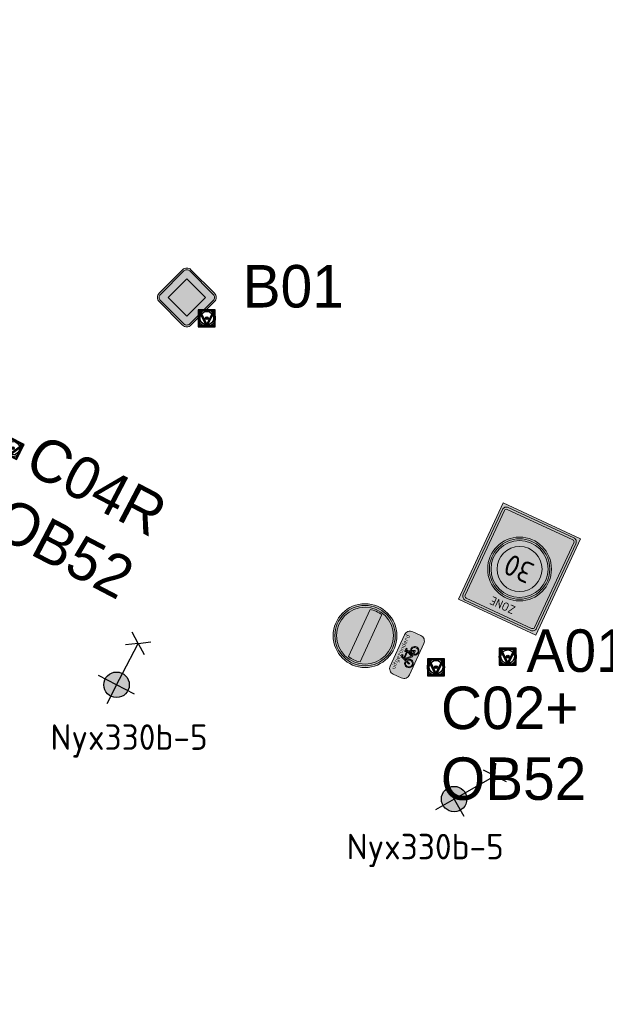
# Model space of a CAD drawing. Header units: metres. Extents: x 167358 to 169466, y 462430 to 462985.
# Tile 23 of 29: x 167771 to 167806, y 462670 to 462728. Entities that reach past the tile are written whole.
import ezdxf
from ezdxf.enums import TextEntityAlignment as Align

# ---------------------------------------------------------------- set-up
doc = ezdxf.new("R2018")
doc.units = ezdxf.units.M
doc.header["$LTSCALE"] = 0.2
for name, color, linetype, lineweight in [('N-WE-IE-MEUBILAIR_WEGMEUBILAIR_LICHTMAST-S', 24, 'Continuous', 25), ('N-WE-IE-MEUBILAIR_WEGMEUBILAIR_VERKEERSBORD-S', 92, 'Continuous', 25), ('N-WE-IE-TERREINAFSCHEIDING_KUNSTMATIG_STAAFMATHEKWERK-t18', 215, 'IE-TERREINAFSCHEIDING-KUNSTMATIG-OPEN', 35), ('N-WE-VW-VERKEERSTEKEN_BORD_C-S', 7, 'Continuous', 25), ('N-WE-VW-VERKEERSTEKEN_BORD_ONDERBORD-S', 7, 'Continuous', 25), ('N-WE-VW-VERKEERSTEKEN_BORD_ZONEBORD-S', 7, 'Continuous', 25)]:
    doc.layers.add(name, color=color, linetype=linetype, lineweight=lineweight)
doc.layers.add('X_uitv', color=7, linetype='Continuous')
doc.styles.add('NLCS-ISO', font='NLCS-ISO.ttf')
doc.styles.add('NLCS-RVV-M200-T25', font='NLCS-RVV.ttf')
doc.styles.add('ZURICH', font='ZURCHN.TTF')
doc.linetypes.add('IE-TERREINAFSCHEIDING-KUNSTMATIG-OPEN', pattern='A,7,-1.5,[67,NLCS.SHX,S=0.75,R=0,X=0,Y=0],-1.5', length=10)
picture_1 = doc.add_image_def('image1.png', size_in_pixel=(1080, 776))

# ---------------------------------------------------------------- blocks, each defined once
blk = doc.blocks.new('N-SIE-WEG_VERKEERSBORD_PAAL-SO')
h = blk.add_hatch(color=256)
h.dxf.hatch_style = 1
h.paths.add_polyline_path([(-1, 0, 1), (1, 0, 1)])
h.paths.add_polyline_path([(0.8, 0, -1), (-0.8, 0, -1)], flags=16)
h = blk.add_hatch(color=256)
h.dxf.hatch_style = 1
h.paths.add_polyline_path([(0, 1), (-1, 1), (-0.8, 0.6, -0.037994), (-0.7, 0.71), (-0.77, 0.86), (-0.51, 0.86, -0.134934)])
h = blk.add_hatch(color=256)
h.dxf.hatch_style = 1
h.paths.add_polyline_path([(-0.86, 0.72), (-1, 1), (-1, 0, -0.134934), (-0.86, 0.51)])
h = blk.add_hatch(color=256)
h.dxf.hatch_style = 1
h.paths.add_polyline_path([(-0.51, -0.86), (-0.86, -0.86), (-0.86, -0.51, -0.134934), (-1, 0), (-1, -1), (0, -1, -0.134934)])
h = blk.add_hatch(color=256)
h.dxf.hatch_style = 1
h.paths.add_polyline_path([(-0.6, 0.52, 0.050318), (-0.69, 0.39), (-0.11, -0.79, 0.066661), (0.11, -0.79), (0.69, 0.39, 0.050318), (0.6, 0.52), (0, -0.69)])
h = blk.add_hatch(color=256)
h.dxf.hatch_style = 1
h.paths.add_polyline_path([(0.17, 0, 1), (-0.17, 0, 1)])
h = blk.add_hatch(color=256)
h.dxf.hatch_style = 1
h.paths.add_polyline_path([(1, 1), (0, 1, -0.134934), (0.51, 0.86), (0.77, 0.86), (0.7, 0.71, -0.037994), (0.8, 0.6)])
h = blk.add_hatch(color=256)
h.dxf.hatch_style = 1
h.paths.add_polyline_path([(1, 0, -0.134934), (0.86, -0.51), (0.86, -0.86), (0.51, -0.86, -0.134934), (0, -1), (1, -1)])
h = blk.add_hatch(color=256)
h.dxf.hatch_style = 1
h.paths.add_polyline_path([(1, 1), (0.86, 0.72), (0.86, 0.51, -0.134934), (1, 0)])
for points in [[(-1, -1), (1, -1), (1, 1), (-1, 1)], [(-0.86, -0.86), (0.86, -0.86), (0.86, 0.86), (-0.86, 0.86)]]:
    blk.add_lwpolyline(points, close=True)
at = {"flags": 128}
for points in [[(-1, 1), (0, -1), (1, 1)], [(-0.77, 0.86), (0, -0.69), (0.77, 0.86)]]:
    blk.add_lwpolyline(points, close=True, dxfattribs=at)
for radius in [1, 0.796, 0.171]:
    blk.add_circle((0, 0), radius)
at = {"lineweight": 30, "flags": 104}
blk.add_attdef('bordgegevens', text='', height=3, dxfattribs=at).set_placement((2.21, 3.21), align=Align.TOP_LEFT)
at = {"style": 'NLCS-ISO', "flags": 9}
for tag, p in [('PAAL', (2.21, -4.13)), ('LOCATIE', (2.21, -8.3))]:
    blk.add_attdef(tag, p, '', height=3, dxfattribs=at)
blk = doc.blocks.new('N-SIE-WEG_LICHTMAST_1UITHOUDER-SO')
h = blk.add_hatch(color=256)
edge = h.paths.add_edge_path()
edge.add_arc((0, 0), 1.5, 0, 360)
for p, q in [((0, -2.42), (0, 2.33)), ((-5.5, 0), (-6.34, 1.24)), ((-5.5, 0), (-4.66, 1.24)), ((-5.5, 0), (-6.34, -1.24)), ((-1.5, 0), (-5.5, 0)), ((-5.5, 0), (-4.66, -1.24)), ((0, 0), (-1.49, 0)), ((0, 0), (2.52, 0))]:
    blk.add_line(p, q)
blk.add_circle((0, 0), 1.5)
at = {"style": 'ZURICH'}
blk.add_attdef('TYPE', text='', height=3, dxfattribs=at).set_placement((6.91, 5.26), align=Align.BOTTOM_CENTER)
blk = doc.blocks.new('N-SVW-VERKEERSTEKEN_BORD_ZONEBORD BEGIN_A01_030-SO')
at = {"true_color": 0xffffff}
h = blk.add_hatch(color=7, dxfattribs=at)
h.dxf.hatch_style = 1
h.paths.add_polyline_path([(5, 6.25), (-5, 6.25), (-5, 0), (-4.76, 0), (-4.76, 5.49, -0.414214), (-4.23, 6.01), (4.25, 6.01, -0.414214), (4.77, 5.49), (4.77, 0), (5, 0)])
at = {"true_color": 0x191919}
h = blk.add_hatch(color=250, dxfattribs=at)
h.dxf.hatch_style = 1
h.paths.add_polyline_path([(-4.49, 5.49, -0.414214), (-4.23, 5.75), (4.25, 5.75, -0.414214), (4.51, 5.49), (4.51, 0), (4.77, 0), (4.77, 5.49, 0.414214), (4.25, 6.01), (-4.23, 6.01, 0.414214), (-4.76, 5.49), (-4.76, 0), (-4.49, 0)])
at = {"true_color": 0xffffff}
h = blk.add_hatch(color=7, dxfattribs=at)
h.dxf.hatch_style = 1
h.paths.add_polyline_path([(4.51, 5.49, 0.414214), (4.25, 5.75), (-4.23, 5.75, 0.414214), (-4.49, 5.49), (-4.49, 0), (-3.75, 0, -1), (3.75, 0), (4.51, 0)])
at = {"true_color": 0xff0000}
h = blk.add_hatch(color=1, dxfattribs=at)
h.dxf.hatch_style = 1
h.paths.add_polyline_path([(-3.75, 0), (-3.55, 0, -1), (3.55, 0), (3.75, 0, 1)])
at = {"true_color": 0xffffff}
h = blk.add_hatch(color=7, dxfattribs=at)
h.dxf.hatch_style = 1
h.paths.add_polyline_path([(-3.55, 0), (-3.35, 0, -1), (3.35, 0), (3.55, 0, 1)])
at = {"true_color": 0xff0000}
h = blk.add_hatch(color=1, dxfattribs=at)
h.dxf.hatch_style = 1
h.paths.add_polyline_path([(-3.35, 0), (-2.65, 0, -1), (2.65, 0), (3.35, 0, 1)])
at = {"true_color": 0xffffff}
h = blk.add_hatch(color=7, dxfattribs=at)
h.dxf.hatch_style = 1
h.paths.add_polyline_path([(-2.65, 0), (2.65, 0, 1)])
h = blk.add_hatch(color=7, dxfattribs=at)
h.dxf.hatch_style = 1
h.paths.add_polyline_path([(5, 0), (4.77, 0), (4.77, -5.49, -0.414214), (4.25, -6.02), (-4.23, -6.02, -0.414214), (-4.76, -5.49), (-4.76, 0), (-5, 0), (-5, -6.25), (5, -6.25)])
at = {"true_color": 0x191919}
h = blk.add_hatch(color=250, dxfattribs=at)
h.dxf.hatch_style = 1
h.paths.add_polyline_path([(-4.49, 0), (-4.76, 0), (-4.76, -5.49, 0.414214), (-4.23, -6.02), (4.25, -6.02, 0.414214), (4.77, -5.49), (4.77, 0), (4.51, 0), (4.51, -5.49, -0.414214), (4.25, -5.75), (-4.23, -5.75, -0.414214), (-4.49, -5.49)])
at = {"true_color": 0xffffff}
h = blk.add_hatch(color=7, dxfattribs=at)
h.dxf.hatch_style = 1
h.paths.add_polyline_path([(-3.75, 0), (-4.49, 0), (-4.49, -5.49, 0.414214), (-4.23, -5.75), (4.25, -5.75, 0.414214), (4.51, -5.49), (4.51, 0), (3.75, 0, -1)])
at = {"true_color": 0xff0000}
h = blk.add_hatch(color=1, dxfattribs=at)
h.dxf.hatch_style = 1
h.paths.add_polyline_path([(3.75, 0), (3.55, 0, -1), (-3.55, 0), (-3.75, 0, 1)])
at = {"true_color": 0xffffff}
h = blk.add_hatch(color=7, dxfattribs=at)
h.dxf.hatch_style = 1
h.paths.add_polyline_path([(3.55, 0), (3.35, 0, -1), (-3.35, 0), (-3.55, 0, 1)])
at = {"true_color": 0xff0000}
h = blk.add_hatch(color=1, dxfattribs=at)
h.dxf.hatch_style = 1
h.paths.add_polyline_path([(3.35, 0), (2.65, 0, -1), (-2.65, 0), (-3.35, 0, 1)])
at = {"true_color": 0xffffff}
h = blk.add_hatch(color=7, dxfattribs=at)
h.dxf.hatch_style = 1
h.paths.add_polyline_path([(2.65, 0), (-2.65, 0, 1)])
at = {"color": 251, "lineweight": 0, "true_color": 0x4b4b4b}
blk.add_lwpolyline([(-5, 6.25), (5, 6.25), (5, -6.25), (-5, -6.25)], close=True, dxfattribs=at)
at = {"color": 250, "lineweight": 0, "true_color": 0x191919}
for points in [[(-4.23, 6.01), (4.25, 6.01, -0.414214), (4.77, 5.49), (4.77, -5.49, -0.414214), (4.25, -6.02), (-4.23, -6.02, -0.414214), (-4.76, -5.49), (-4.76, 5.49, -0.414214)], [(-4.23, 5.75), (4.25, 5.75, -0.414214), (4.51, 5.49), (4.51, -5.49, -0.414214), (4.25, -5.75), (-4.23, -5.75, -0.414214), (-4.49, -5.49), (-4.49, 5.49, -0.414214)]]:
    blk.add_lwpolyline(points, format="xyb", close=True, dxfattribs=at)
at = {"color": 1, "lineweight": 0, "true_color": 0xff0000}
blk.add_circle((0, 0), 3.75, dxfattribs=at)
at = {"color": 7, "lineweight": 0, "true_color": 0xffffff}
for radius in [3.55, 3.35, 2.65]:
    blk.add_circle((0, 0), radius, dxfattribs=at)
at = {"color": 250, "true_color": 0x191919, "style": 'NLCS-RVV-M200-T25'}
for s, height, p in [('ZONE', 1, (0.02, 4.71)), ('30', 2.5, (0.1, 0))]:
    blk.add_text(s, height=height, dxfattribs=at).set_placement(p, align=Align.MIDDLE_CENTER)
blk.add_attdef('RVV_ONDERSCHRIFT', text='', height=1, dxfattribs=at).set_placement((0.02, -4.72), align=Align.MIDDLE_CENTER)
blk = doc.blocks.new('N-SVW-VERKEERSTEKEN_BORD_C02-SO')
at = {"true_color": 0xff0000}
h = blk.add_hatch(color=1, dxfattribs=at)
h.dxf.hatch_style = 1
h.paths.add_polyline_path([(-3.75, 0), (-3.55, 0, -1), (3.55, 0), (3.75, 0, 1)])
at = {"true_color": 0xffffff}
h = blk.add_hatch(color=7, dxfattribs=at)
h.dxf.hatch_style = 1
h.paths.add_polyline_path([(3.35, 0), (3.55, 0, 1), (-3.55, 0), (-3.35, 0, -1)])
at = {"true_color": 0xff0000}
h = blk.add_hatch(color=1, dxfattribs=at)
h.dxf.hatch_style = 1
h.paths.add_polyline_path([(-3.35, 0), (-3.15, 0, -0.060174), (-3.06, 0.75), (3.06, 0.75, -0.060174), (3.15, 0), (3.35, 0, 1)])
h = blk.add_hatch(color=1, dxfattribs=at)
h.dxf.hatch_style = 1
h.paths.add_polyline_path([(-3.55, 0), (-3.75, 0, 1), (3.75, 0), (3.55, 0, -1)])
at = {"true_color": 0xffffff}
h = blk.add_hatch(color=7, dxfattribs=at)
h.dxf.hatch_style = 1
h.paths.add_polyline_path([(-3.35, 0), (-3.55, 0, 1), (3.55, 0), (3.35, 0, -1)])
at = {"true_color": 0xff0000}
h = blk.add_hatch(color=1, dxfattribs=at)
h.dxf.hatch_style = 1
h.paths.add_polyline_path([(3.35, 0), (3.15, 0, -0.060174), (3.06, -0.75), (-3.06, -0.75, -0.060174), (-3.15, 0), (-3.35, 0, 1)])
at = {"true_color": 0xffffff}
h = blk.add_hatch(color=7, dxfattribs=at)
h.dxf.hatch_style = 1
h.paths.add_polyline_path([(3.06, -0.75, 0.120784), (3.06, 0.75), (-3.06, 0.75, 0.120784), (-3.06, -0.75)])
at = {"color": 7, "lineweight": 0, "true_color": 0xffffff}
blk.add_lwpolyline([(-3.06, -0.75), (3.06, -0.75, 0.120784), (3.06, 0.75), (-3.06, 0.75, 0.120784)], format="xyb", close=True, dxfattribs=at)
at = {"color": 1, "lineweight": 0, "true_color": 0xff0000}
blk.add_circle((0, 0), 3.75, dxfattribs=at)
at = {"color": 7, "lineweight": 0, "true_color": 0xffffff}
for radius in [3.55, 3.35]:
    blk.add_circle((0, 0), radius, dxfattribs=at)
blk = doc.blocks.new('N-SVW-VERKEERSTEKEN_BORD_ONDERBORD_OB52-SO')
at = {"true_color": 0xffffff}
h = blk.add_hatch(color=7, dxfattribs=at)
h.dxf.hatch_style = 1
edge = h.paths.add_edge_path()
edge.add_line((2.75, -0.52), (2.75, 0.52))
edge.add_arc((2.02, 0.52), 0.726, 0, 90)
edge.add_line((2.02, 1.25), (-2.02, 1.25))
edge.add_arc((-2.02, 0.52), 0.726, 90, 180)
edge.add_line((-2.75, 0.52), (-2.75, -0.52))
edge.add_arc((-2.02, -0.52), 0.726, 180, 270)
edge.add_line((-2.02, -1.25), (2.02, -1.25))
edge.add_arc((2.02, -0.52), 0.726, 270, 360)
at = {"true_color": 0x191919}
h = blk.add_hatch(color=250, dxfattribs=at)
h.dxf.hatch_style = 1
h.paths.add_polyline_path([(0.48, 0.12), (0.56, 0.31), (0.69, 0.31), (0.69, 0.41), (0.3, 0.41, 1), (0.3, 0.31), (0.45, 0.31), (0.4, 0.2), (-0.48, 0.2), (-0.42, 0.36, -0.345861), (-0.34, 0.41), (-0.21, 0.41), (-0.21, 0.52), (-0.36, 0.52, 0.334348), (-0.53, 0.39), (-0.71, -0.13, 0.794265), (-1.15, -1.02, 0.4733), (-0.38, -0.87, 0.427471), (-0.61, -0.17), (-0.56, -0.01), (0.04, -0.68), (0.29, -0.68, 0.529348), (1.04, -1.07, 0.476174), (1.19, -0.3, 0.318009), (0.62, -0.15)])
h.paths.add_polyline_path([(-0.51, 0.1), (0.35, 0.1), (0.06, -0.54)], flags=16)
h.paths.add_polyline_path([(-0.65, -0.27, -0.542254), (-0.58, -0.94, -0.632638), (-1.23, -0.63, -0.479903), (-0.75, -0.23), (-0.88, -0.61, 1.053204), (-0.78, -0.64)], flags=16)
h.paths.add_polyline_path([(0.42, 0), (0.52, -0.2, 0.234167), (0.29, -0.57), (0.16, -0.57)], flags=16)
h.paths.add_polyline_path([(0.57, -0.3), (0.72, -0.57), (0.4, -0.57, -0.216058)], flags=16)
h.paths.add_polyline_path([(0.4, -0.68), (0.8, -0.68, 0.566151), (0.85, -0.6), (0.67, -0.25, -0.564261), (1.19, -0.69, -0.396488), (0.76, -1.03, -0.350134)], flags=16)
at = {"color": 250, "lineweight": 0, "true_color": 0x191919}
for points in [[(2.75, -0.52), (2.75, 0.52, 0.414214), (2.02, 1.25), (-2.02, 1.25, 0.414214), (-2.75, 0.52), (-2.75, -0.52, 0.414214), (-2.02, -1.25), (2.02, -1.25, 0.414214)], [(0.48, 0.12), (0.56, 0.31), (0.69, 0.31), (0.69, 0.41), (0.3, 0.41, 1), (0.3, 0.31), (0.45, 0.31), (0.4, 0.2), (-0.48, 0.2), (-0.42, 0.36, -0.345861), (-0.34, 0.41), (-0.21, 0.41), (-0.21, 0.52), (-0.36, 0.52, 0.334348), (-0.53, 0.39), (-0.71, -0.13, 0.794265), (-1.15, -1.02, 0.4733), (-0.38, -0.87, 0.427471), (-0.61, -0.17), (-0.56, -0.01), (0.04, -0.68), (0.29, -0.68, 0.529348), (1.04, -1.07, 0.476174), (1.19, -0.3, 0.318009), (0.62, -0.15)], [(0.42, 0), (0.16, -0.57), (0.29, -0.57, -0.234167), (0.52, -0.2)], [(-0.65, -0.27, -0.542254), (-0.58, -0.94, -0.632638), (-1.23, -0.63, -0.479903), (-0.75, -0.23), (-0.88, -0.61, 1.053204), (-0.78, -0.64)], [(0.67, -0.25, -0.564261), (1.19, -0.69, -0.396488), (0.76, -1.03, -0.350134), (0.4, -0.68), (0.8, -0.68, 0.566151), (0.85, -0.6)], [(0.72, -0.57), (0.57, -0.3, 0.216058), (0.4, -0.57)]]:
    blk.add_lwpolyline(points, format="xyb", close=True, dxfattribs=at)
blk.add_lwpolyline([(0.35, 0.1), (-0.51, 0.1), (0.06, -0.54)], close=True, dxfattribs=at)
at = {"color": 250, "true_color": 0x191919, "style": 'NLCS-RVV-M200-T25'}
blk.add_text('uitgezonderd', height=0.5, dxfattribs=at).set_placement((0, 0.6), align=Align.CENTER)
blk = doc.blocks.new('N-SVW-VERKEERSTEKEN_BORD_B01-SO')
at = {"true_color": 0x191919}
h = blk.add_hatch(color=250, dxfattribs=at)
h.dxf.hatch_style = 1
h.paths.add_polyline_path([(-0.35, 3.11, -0.414214), (0.35, 3.11), (3.11, 0.35, -0.198912), (3.26, 0), (3.46, 0, 0.198912), (3.26, 0.49), (0.49, 3.26, 0.414214), (-0.49, 3.26), (-3.26, 0.49, 0.198912), (-3.46, 0), (-3.26, 0, -0.198912), (-3.11, 0.35)])
at = {"true_color": 0xffffff}
h = blk.add_hatch(color=7, dxfattribs=at)
h.dxf.hatch_style = 1
h.paths.add_polyline_path([(0, 2.19), (2.19, 0), (3.26, 0, 0.198912), (3.11, 0.35), (0.35, 3.11, 0.414214), (-0.35, 3.11), (-3.11, 0.35, 0.198912), (-3.26, 0), (-2.19, 0)])
at = {"true_color": 0xffe100}
h = blk.add_hatch(color=2, dxfattribs=at)
h.dxf.hatch_style = 1
h.paths.add_polyline_path([(2.19, 0), (0, 2.19), (-2.19, 0), (0, -2.19)])
at = {"true_color": 0x191919}
h = blk.add_hatch(color=250, dxfattribs=at)
h.dxf.hatch_style = 1
h.paths.add_polyline_path([(-3.11, -0.35, -0.198912), (-3.26, 0), (-3.46, 0, 0.198912), (-3.26, -0.49), (-0.49, -3.26, 0.414214), (0.49, -3.26), (3.26, -0.49, 0.198912), (3.46, 0), (3.26, 0, -0.198912), (3.11, -0.35), (0.35, -3.11, -0.414214), (-0.35, -3.11)])
at = {"true_color": 0xffffff}
h = blk.add_hatch(color=7, dxfattribs=at)
h.dxf.hatch_style = 1
h.paths.add_polyline_path([(-2.19, 0), (-3.26, 0, 0.198912), (-3.11, -0.35), (-0.35, -3.11, 0.414214), (0.35, -3.11), (3.11, -0.35, 0.198912), (3.26, 0), (2.19, 0), (0, -2.19)])
at = {"color": 250, "lineweight": 0, "true_color": 0x191919}
for points in [[(0.49, -3.26), (3.26, -0.49, 0.414214), (3.26, 0.49), (0.49, 3.26, 0.414214), (-0.49, 3.26), (-3.26, 0.49, 0.414214), (-3.26, -0.49), (-0.49, -3.26, 0.414214)], [(0.35, -3.11), (3.11, -0.35, 0.414214), (3.11, 0.35), (0.35, 3.11, 0.414214), (-0.35, 3.11), (-3.11, 0.35, 0.414214), (-3.11, -0.35), (-0.35, -3.11, 0.414214)]]:
    blk.add_lwpolyline(points, format="xyb", close=True, dxfattribs=at)
at = {"color": 2, "lineweight": 0, "true_color": 0xffe100}
blk.add_lwpolyline([(0, -2.19), (2.19, 0), (0, 2.19), (-2.19, 0)], close=True, dxfattribs=at)

msp = doc.modelspace()

# ---------------------------------------------------------------- block references
at = {"layer": 'N-WE-IE-MEUBILAIR_WEGMEUBILAIR_LICHTMAST-S'}
ref = msp.add_blockref('N-SIE-WEG_LICHTMAST_1UITHOUDER-SO', (167777.041, 462688.429), dxfattribs=dict(at, xscale=0.5, yscale=0.5, zscale=0.5, rotation=242.5154844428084))
ref.add_attrib('TYPE', 'Nyx330b-5', dxfattribs={"layer": '0', "height": 1.5, "style": 'NLCS-ISO'}).set_placement((167777.777, 462684.149), align=Align.BOTTOM_CENTER)
ref = msp.add_blockref('N-SIE-WEG_LICHTMAST_1UITHOUDER-SO', (167796.894, 462681.702), dxfattribs=dict(at, xscale=0.5, yscale=0.5, zscale=0.5, rotation=209.6962281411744))
ref.add_attrib('TYPE', 'Nyx330b-5', dxfattribs={"layer": '0', "height": 1.5, "style": 'NLCS-ISO'}).set_placement((167795.193, 462677.707), align=Align.BOTTOM_CENTER)
at = {"layer": 'N-WE-IE-MEUBILAIR_WEGMEUBILAIR_VERKEERSBORD-S', "ltscale": 0.2}
ref = msp.add_blockref('N-SIE-WEG_VERKEERSBORD_PAAL-SO', (167782.347, 462710.004), dxfattribs=dict(at, xscale=0.5, yscale=0.5, zscale=0.5))
lines = msp.add_mtext('B01', dxfattribs={"layer": '0', "insert": (167784.457, 462713.132), "char_height": 2.5, "attachment_point": 1})
ref.add_attrib('bordgegevens', '', (167784.457, 462713.132), dxfattribs={"flags": 104}).embed_mtext(lines)
at = {"layer": 'N-WE-IE-MEUBILAIR_WEGMEUBILAIR_VERKEERSBORD-S'}
ref = msp.add_blockref('N-SIE-WEG_VERKEERSBORD_PAAL-SO', (167770.937, 462702.353), dxfattribs=dict(at, xscale=0.5, yscale=0.5, zscale=0.5, rotation=332.35750141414))
lines = msp.add_mtext('C04R\\POB52', dxfattribs={"layer": '0', "insert": (167772.66, 462703.263), "char_height": 2.5, "attachment_point": 1, "rotation": 332.3575})
ref.add_attrib('bordgegevens', '', (167772.66, 462703.263), dxfattribs={"flags": 8}).embed_mtext(lines)
ref = msp.add_blockref('N-SIE-WEG_VERKEERSBORD_PAAL-SO', (167800.047, 462690.083), dxfattribs=dict(at, xscale=0.5, yscale=0.5, zscale=0.5))
lines = msp.add_mtext('A0130zb', dxfattribs={"layer": '0', "insert": (167801.152, 462691.688), "char_height": 2.5, "attachment_point": 1})
ref.add_attrib('bordgegevens', '', (167801.152, 462691.688), dxfattribs={"flags": 104}).embed_mtext(lines)
ref = msp.add_blockref('N-SIE-WEG_VERKEERSBORD_PAAL-SO', (167795.825, 462689.464), dxfattribs=dict(at, xscale=0.5, yscale=0.5, zscale=0.5))
lines = msp.add_mtext('C02+\\POB52', dxfattribs={"layer": '0', "insert": (167796.118, 462688.322), "char_height": 2.5, "attachment_point": 1})
ref.add_attrib('bordgegevens', '', (167796.118, 462688.322), dxfattribs={"flags": 104}).embed_mtext(lines)
at = {"layer": 'N-WE-IE-TERREINAFSCHEIDING_KUNSTMATIG_STAAFMATHEKWERK-t18', "xscale": 0.5, "yscale": 0.5, "zscale": 0.5}
msp.add_blockref('N-SVW-VERKEERSTEKEN_BORD_B01-SO', (167781.173, 462711.226), dxfattribs=at)
at = {"layer": 'N-WE-VW-VERKEERSTEKEN_BORD_C-S', "ltscale": 0.2, "xscale": 0.5, "yscale": 0.5, "zscale": 0.5, "rotation": 65.4092651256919}
msp.add_blockref('N-SVW-VERKEERSTEKEN_BORD_C02-SO', (167791.654, 462691.321), dxfattribs=at)
at = {"layer": 'N-WE-VW-VERKEERSTEKEN_BORD_ONDERBORD-S', "ltscale": 0.2, "xscale": 0.5, "yscale": 0.5, "zscale": 0.5, "rotation": 65.4092651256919}
msp.add_blockref('N-SVW-VERKEERSTEKEN_BORD_ONDERBORD_OB52-SO', (167794.123, 462690.193), dxfattribs=at)
at = {"layer": 'N-WE-VW-VERKEERSTEKEN_BORD_ZONEBORD-S', "ltscale": 0.2, "xscale": 0.5, "yscale": 0.5, "zscale": 0.5, "rotation": 155.1422744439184}
msp.add_blockref('N-SVW-VERKEERSTEKEN_BORD_ZONEBORD BEGIN_A01_030-SO', (167800.741, 462695.243), dxfattribs=at)

# ---------------------------------------------------------------- pictures from other files: only their frames are drawn
at = {"layer": 'X_uitv'}
image = msp.add_image(picture_1, insert=(167358.172, 462528.036), size_in_units=(577.77, 415.139), rotation=0.008189, dxfattribs=at)
image.dxf.flags = 7

doc.saveas('drawing.dxf')
